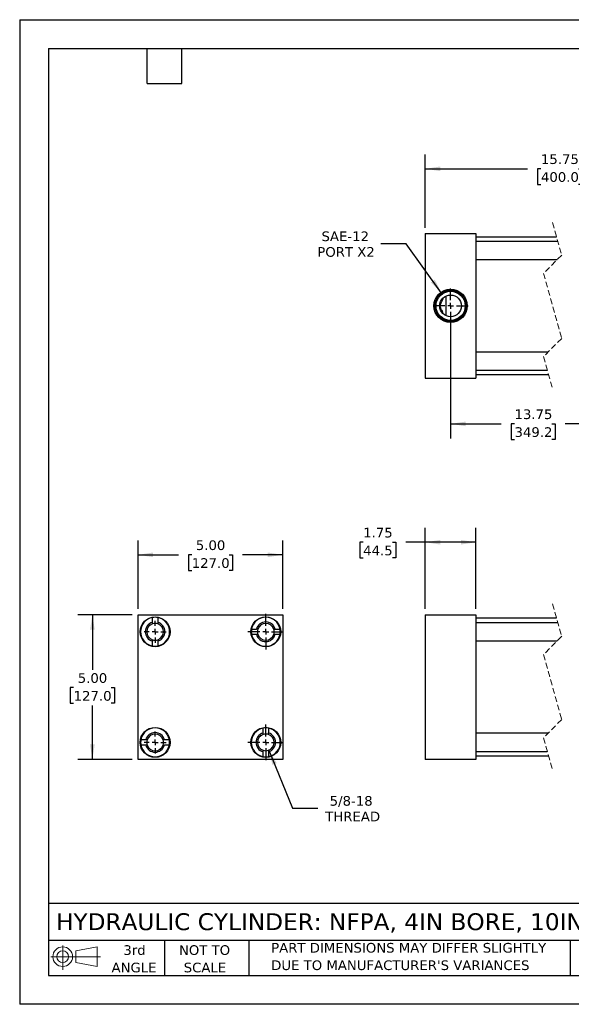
# Model space of a CAD drawing. Header units: inches. Extents: x 0 to 44, y 0 to 34.
# Tile 1 of 3: x 0 to 19, y 0 to 34. Entities that reach past the tile are written whole.
import ezdxf

# ---------------------------------------------------------------- set-up
doc = ezdxf.new("R2010")
doc.units = ezdxf.units.IN
doc.header["$LTSCALE"] = 4
doc.header["$MEASUREMENT"] = 0
for name, pattern in [('SLD-Center', [0.75, 0.6, -0.05, 0.05, -0.05]), ('SLD-Dashed', [0.075, 0.05, -0.025]), ('SLD-Solid', [0])]:
    doc.linetypes.add(name, pattern=pattern)
doc.layers.add('CENTER', color=40, linetype='SLD-Center')
doc.layers.add('SLD-DEFPOINTS', color=7, linetype='Continuous')
doc.layers.add('DIMENSIONS', color=140, linetype='SLD-Solid', lineweight=25)
doc.layers.add('TEXT', color=140, linetype='SLD-Solid', lineweight=25)
doc.styles.add('SLDTEXTSTYLE0', font='VERDANA.TTF')
doc.dimstyles.new('SLDDIMSTYLE0', dxfattribs={"dimtxt": 0.339844, "dimasz": 0.52, "dimexe": 0, "dimexo": 0.0625, "dimgap": 0.084961, "dimtad": 0, "dimtih": 1, "dimtoh": 1, "dimrnd": 1e-09, "dimzin": 12, "dimdsep": 46, "dimtxsty": 'SLDTEXTSTYLE0', "dimsah": 1, "dimcen": 0.09, "dimadec": 0, "dimazin": 3, "dimtfac": 1, "dimtofl": 0, "dimtmove": 0, "dimatfit": 3, "dimfxl": 0, "dimfrac": 2, "dimtolj": 1, "dimtzin": 12, "dimarcsym": 0})
doc.dimstyles.new('SLDDIMSTYLE3', dxfattribs={"dimtxt": 0.339844, "dimasz": 0.52, "dimexe": 0, "dimexo": 0.0625, "dimgap": 0.084961, "dimtad": 0, "dimtih": 1, "dimtoh": 1, "dimrnd": 1e-09, "dimzin": 4, "dimdsep": 46, "dimtxsty": 'SLDTEXTSTYLE0', "dimsah": 1, "dimcen": 0.09, "dimadec": 0, "dimazin": 1, "dimtfac": 1, "dimtofl": 0, "dimtmove": 0, "dimatfit": 3, "dimfxl": 0, "dimfrac": 2, "dimtolj": 1, "dimtzin": 12, "dimarcsym": 0})
doc.dimstyles.new('SLDDIMSTYLE4', dxfattribs={"dimtxt": 0.339844, "dimasz": 0.52, "dimexe": 0, "dimexo": 0.0625, "dimgap": 0.084961, "dimtad": 0, "dimtih": 1, "dimtoh": 1, "dimrnd": 1e-09, "dimzin": 12, "dimdsep": 46, "dimtxsty": 'SLDTEXTSTYLE0', "dimsah": 1, "dimcen": 0, "dimadec": 0, "dimazin": 3, "dimtfac": 1, "dimtofl": 0, "dimtmove": 0, "dimatfit": 3, "dimfxl": 0, "dimfrac": 2, "dimtolj": 1, "dimtzin": 12, "dimarcsym": 0})
doc.dimstyles.new('SLDDIMSTYLE5', dxfattribs={"dimtxt": 0.339844, "dimasz": 0.52, "dimexe": 0, "dimexo": 0.0625, "dimgap": 0.084961, "dimtad": 0, "dimtih": 1, "dimtoh": 1, "dimrnd": 1e-09, "dimzin": 12, "dimdsep": 46, "dimtxsty": 'SLDTEXTSTYLE0', "dimsah": 1, "dimcen": 0, "dimadec": 0, "dimazin": 3, "dimtfac": 1, "dimtofl": 0, "dimtmove": 0, "dimatfit": 3, "dimfxl": 0, "dimfrac": 2, "dimtolj": 1, "dimtzin": 12, "dimarcsym": 0})

# ---------------------------------------------------------------- blocks, each defined once
blk = doc.blocks.new('Block11')
at = {"color": 7, "linetype": 'SLD-Solid', "lineweight": 18}
for p, q in [((0.408, 0.836), (0.408, 0)), ((0.863, 0.656), (1.602, 0.792)), ((1.602, 0.792), (1.602, 0.115)), ((0, 0.454), (1.712, 0.454)), ((0.863, 0.251), (0.863, 0.656)), ((0.863, 0.251), (1.602, 0.115))]:
    blk.add_line(p, q, dxfattribs=at)
for radius in [0.339, 0.202]:
    blk.add_circle((0.408, 0.454), radius, dxfattribs=at)
blk = doc.blocks.new('Block12')
at = {"layer": 'SLD-DEFPOINTS'}
blk.add_blockref('Block11', (0, 0), dxfattribs=at)
blk = doc.blocks.new('SW_NOTE_0_3')
at = {"layer": 'TEXT', "color": 0, "char_height": 0.33333, "attachment_point": 1, "style": 'SLDTEXTSTYLE0'}
for s, insert in [('PART DIMENSIONS MAY DIFFER SLIGHTLY ', (0, 0.423)), ("DUE TO MANUFACTURER'S VARIANCES", (0, -0.179))]:
    blk.add_mtext(s, dxfattribs=dict(at, insert=insert))
blk = doc.blocks.new('SW_NOTE_0_4')
at = {"layer": 'TEXT', "color": 0, "char_height": 0.3333, "attachment_point": 2, "style": 'SLDTEXTSTYLE0'}
for s, insert in [('NOT TO', (0.828, 0.423)), ('SCALE', (0.843, -0.179))]:
    blk.add_mtext(s, dxfattribs=dict(at, insert=insert))
blk = doc.blocks.new('SW_NOTE_0_5')
at = {"layer": 'TEXT', "color": 0, "char_height": 0.3333, "attachment_point": 2, "style": 'SLDTEXTSTYLE0'}
for s, insert in [('3rd', (0.365, 0.423)), ('ANGLE', (0.349, -0.179))]:
    blk.add_mtext(s, dxfattribs=dict(at, insert=insert))
blk = doc.blocks.new('_D')
at = {"layer": 'DIMENSIONS'}
for p, q in [((13.999, 13.655), (13.999, 16.456)), ((15.749, 13.655), (15.749, 16.456)), ((11.856, 15.956), (11.742, 15.956)), ((11.742, 15.956), (11.742, 15.416)), ((12.866, 15.956), (12.98, 15.956)), ((12.98, 15.956), (12.98, 15.416)), ((13.999, 15.956), (13.326, 15.956)), ((15.749, 15.956), (13.999, 15.956)), ((11.742, 15.416), (11.856, 15.416)), ((12.98, 15.416), (12.866, 15.416))]:
    blk.add_line(p, q, dxfattribs=at)
for points in [[(13.999, 15.956), (14.519, 15.876), (14.519, 16.036)], [(15.749, 15.956), (15.229, 16.036), (15.229, 15.876)]]:
    blk.add_solid(points, dxfattribs=at)
at = {"layer": 'DIMENSIONS', "char_height": 0.3333, "attachment_point": 1, "style": 'SLDTEXTSTYLE0'}
for s, insert in [('1.75', (11.856, 16.455)), ('44.5', (11.856, 15.839))]:
    blk.add_mtext(s, dxfattribs=dict(at, insert=insert))
blk = doc.blocks.new('_D_8')
at = {"layer": 'DIMENSIONS'}
for p, q in [((4.084, 13.655), (4.084, 16.022)), ((9.084, 13.655), (9.084, 16.022)), ((4.084, 15.522), (5.478, 15.522)), ((5.939, 15.522), (5.825, 15.522)), ((5.825, 15.522), (5.825, 14.982)), ((7.232, 15.522), (7.346, 15.522)), ((7.346, 15.522), (7.346, 14.982)), ((9.084, 15.522), (7.692, 15.522)), ((5.825, 14.982), (5.939, 14.982)), ((7.346, 14.982), (7.232, 14.982))]:
    blk.add_line(p, q, dxfattribs=at)
for points in [[(4.084, 15.522), (4.604, 15.442), (4.604, 15.602)], [(9.084, 15.522), (8.564, 15.602), (8.564, 15.442)]]:
    blk.add_solid(points, dxfattribs=at)
at = {"layer": 'DIMENSIONS', "char_height": 0.3333, "attachment_point": 1, "style": 'SLDTEXTSTYLE0'}
for s, insert in [('5.00', (6.08, 16.021)), ('127.0', (5.939, 15.405))]:
    blk.add_mtext(s, dxfattribs=dict(at, insert=insert))
blk = doc.blocks.new('_D_9')
at = {"layer": 'DIMENSIONS'}
for p, q in [((3.884, 13.455), (2.009, 13.455)), ((2.509, 13.455), (2.509, 11.551)), ((1.863, 10.935), (1.748, 10.935)), ((1.748, 10.935), (1.748, 10.395)), ((3.155, 10.935), (3.269, 10.935)), ((3.269, 10.935), (3.269, 10.395)), ((1.748, 10.395), (1.863, 10.395)), ((2.509, 8.455), (2.509, 10.319)), ((3.269, 10.395), (3.155, 10.395)), ((3.884, 8.455), (2.009, 8.455))]:
    blk.add_line(p, q, dxfattribs=at)
for points in [[(2.509, 13.455), (2.429, 12.935), (2.589, 12.935)], [(2.509, 8.455), (2.589, 8.975), (2.429, 8.975)]]:
    blk.add_solid(points, dxfattribs=at)
at = {"layer": 'DIMENSIONS', "char_height": 0.3333, "attachment_point": 1, "style": 'SLDTEXTSTYLE0'}
for s, insert in [('5.00', (2.004, 11.434)), ('127.0', (1.863, 10.818))]:
    blk.add_mtext(s, dxfattribs=dict(at, insert=insert))
blk = doc.blocks.new('_D_10')
at = {"layer": 'DIMENSIONS'}
for p, q in [((8.603, 8.778), (9.42, 6.769)), ((9.42, 6.769), (10.295, 6.769))]:
    blk.add_line(p, q, dxfattribs=at)
blk.add_solid([(8.603, 8.778), (8.725, 8.266), (8.873, 8.326)], dxfattribs=at)
at = {"layer": 'DIMENSIONS', "char_height": 0.3333, "attachment_point": 1, "style": 'SLDTEXTSTYLE0'}
for s, insert in [('5/8-18', (10.7, 7.192)), ('THREAD', (10.545, 6.652))]:
    blk.add_mtext(s, dxfattribs=dict(at, insert=insert))
blk = doc.blocks.new('SW_CENTERMARKSYMBOL_0')
at = {"layer": 'CENTER', "color": 0}
for p, q in [((0, 0.2), (0, 0.38125)), ((-0.2, 0), (-0.38125, 0)), ((0, 0), (-0.1, 0)), ((0, 0), (0, 0.1)), ((0, 0), (0, -0.1)), ((0, 0), (0.1, 0)), ((0.2, 0), (0.38125, 0)), ((0, -0.2), (0, -0.38125))]:
    blk.add_line(p, q, dxfattribs=at)
blk = doc.blocks.new('SW_CENTERMARKSYMBOL_1')
at = {"layer": 'CENTER', "color": 0}
for p, q in [((0, 0.2), (0, 0.38125)), ((-0.2, 0), (-0.38125, 0)), ((0, 0), (-0.1, 0)), ((0, 0), (0, 0.1)), ((0, 0), (0, -0.1)), ((0, 0), (0.1, 0)), ((0.2, 0), (0.38125, 0)), ((0, -0.2), (0, -0.38125))]:
    blk.add_line(p, q, dxfattribs=at)
blk = doc.blocks.new('SW_CENTERMARKSYMBOL_2')
at = {"layer": 'CENTER', "color": 0}
for p, q in [((0, 0.2), (0, 0.6155)), ((-0.2, 0), (-0.6155, 0)), ((0, 0), (-0.1, 0)), ((0, 0), (0, 0.1)), ((0, 0), (0, -0.1)), ((0, 0), (0.1, 0)), ((0.2, 0), (0.6155, 0)), ((0, -0.2), (0, -0.6155))]:
    blk.add_line(p, q, dxfattribs=at)
blk = doc.blocks.new('SW_CENTERMARKSYMBOL_3')
at = {"layer": 'CENTER', "color": 0}
for p, q in [((0, 0.2), (0, 0.6155)), ((-0.2, 0), (-0.6155, 0)), ((0, 0), (-0.1, 0)), ((0, 0), (0, 0.1)), ((0, 0), (0, -0.1)), ((0, 0), (0.1, 0)), ((0.2, 0), (0.6155, 0)), ((0, -0.2), (0, -0.6155))]:
    blk.add_line(p, q, dxfattribs=at)
blk = doc.blocks.new('_D_11')
at = {"layer": 'DIMENSIONS'}
for p, q in [((13.343, 26.264), (12.468, 26.264)), ((14.561, 24.557), (13.343, 26.264))]:
    blk.add_line(p, q, dxfattribs=at)
blk.add_solid([(14.561, 24.557), (14.324, 25.027), (14.194, 24.934)], dxfattribs=at)
at = {"layer": 'DIMENSIONS', "char_height": 0.3333, "attachment_point": 1, "style": 'SLDTEXTSTYLE0'}
for s, insert in [('SAE-12', (10.418, 26.688)), ('PORT X2', (10.273, 26.148))]:
    blk.add_mtext(s, dxfattribs=dict(at, insert=insert))
blk = doc.blocks.new('_D_12')
at = {"layer": 'DIMENSIONS'}
for p, q in [((13.999, 26.818), (13.999, 29.351)), ((23.026, 26.818), (23.026, 29.351)), ((20.592, 29.074), (20.37, 28.629)), ((20.703, 28.851), (20.592, 29.074)), ((13.999, 28.851), (17.532, 28.851)), ((17.992, 28.851), (17.878, 28.851)), ((17.878, 28.851), (17.878, 28.311)), ((19.285, 28.851), (19.399, 28.851)), ((19.399, 28.851), (19.399, 28.311)), ((20.259, 28.851), (19.746, 28.851)), ((20.37, 28.629), (20.259, 28.851)), ((23.026, 28.851), (20.703, 28.851)), ((17.878, 28.311), (17.992, 28.311)), ((19.399, 28.311), (19.285, 28.311))]:
    blk.add_line(p, q, dxfattribs=at)
for points in [[(13.999, 28.851), (14.519, 28.771), (14.519, 28.931)], [(23.026, 28.851), (22.506, 28.931), (22.506, 28.771)]]:
    blk.add_solid(points, dxfattribs=at)
at = {"layer": 'DIMENSIONS', "char_height": 0.3333, "attachment_point": 1, "style": 'SLDTEXTSTYLE0'}
for s, insert in [('15.75', (17.992, 29.351)), ('400.0', (17.992, 28.735))]:
    blk.add_mtext(s, dxfattribs=dict(at, insert=insert))
blk = doc.blocks.new('_D_15')
at = {"layer": 'DIMENSIONS'}
for p, q in [((14.874, 23.918), (14.874, 19.543)), ((21.901, 23.918), (21.901, 19.543)), ((20.792, 20.266), (20.569, 19.821)), ((20.903, 20.043), (20.792, 20.266)), ((14.874, 20.043), (16.618, 20.043)), ((17.079, 20.043), (16.965, 20.043)), ((16.965, 20.043), (16.965, 19.503)), ((18.372, 20.043), (18.486, 20.043)), ((18.486, 20.043), (18.486, 19.503)), ((20.458, 20.043), (18.832, 20.043)), ((20.569, 19.821), (20.458, 20.043)), ((21.901, 20.043), (20.903, 20.043)), ((16.965, 19.503), (17.079, 19.503)), ((18.486, 19.503), (18.372, 19.503))]:
    blk.add_line(p, q, dxfattribs=at)
for points in [[(14.874, 20.043), (15.394, 19.963), (15.394, 20.123)], [(21.901, 20.043), (21.381, 20.123), (21.381, 19.963)]]:
    blk.add_solid(points, dxfattribs=at)
at = {"layer": 'DIMENSIONS', "char_height": 0.3333, "attachment_point": 1, "style": 'SLDTEXTSTYLE0'}
for s, insert in [('13.75', (17.079, 20.543)), ('349.2', (17.079, 19.927))]:
    blk.add_mtext(s, dxfattribs=dict(at, insert=insert))
blk = doc.blocks.new('SW_CENTERMARKSYMBOL_5')
at = {"layer": 'CENTER', "color": 0}
for p, q in [((0, 0.2), (0, 0.604)), ((-0.2, 0), (-0.605, 0)), ((0, 0), (-0.1, 0)), ((0, 0), (0, 0.1)), ((0, 0), (0, -0.1)), ((0, 0), (0.1, 0)), ((0.2, 0), (0.604, 0)), ((0, -0.2), (0, -0.605))]:
    blk.add_line(p, q, dxfattribs=at)

msp = doc.modelspace()

# ---------------------------------------------------------------- linework, layer by layer
at = {"color": 7, "linetype": 'SLD-Solid'}
for p, q in [((0, 34), (0, 0)), ((0, 34), (44, 34)), ((44, 0), (0, 0))]:
    msp.add_line(p, q, dxfattribs=at)
at = {"color": 7, "linetype": 'SLD-Dashed', "lineweight": 18}
for p, q in [((18.394, 26.993), (18.709, 25.871)), ((18.709, 25.871), (18.079, 25.241)), ((18.079, 25.241), (18.709, 22.996)), ((18.709, 22.996), (18.079, 22.366)), ((18.079, 22.366), (18.394, 21.243)), ((18.394, 13.83), (18.709, 12.708)), ((18.709, 12.708), (18.079, 12.078)), ((18.079, 12.078), (18.709, 9.833)), ((18.709, 9.833), (18.079, 9.203)), ((18.079, 9.203), (18.394, 8.08))]:
    msp.add_line(p, q, dxfattribs=at)
for p, q in [((13.999, 26.618), (15.749, 26.618)), ((13.999, 26.618), (13.999, 21.618)), ((15.749, 26.618), (15.749, 21.618)), ((18.534, 26.493), (15.749, 26.493)), ((18.577, 26.341), (15.749, 26.341)), ((15.749, 25.716), (18.554, 25.716)), ((14.718, 23.777), (14.718, 24.459)), ((18.234, 22.521), (15.749, 22.521)), ((15.749, 21.896), (18.211, 21.896)), ((13.999, 21.618), (15.749, 21.618)), ((15.749, 21.743), (18.254, 21.743)), ((4.084, 13.455), (9.084, 13.455)), ((4.084, 8.455), (4.084, 13.455)), ((4.58, 13.19), (4.58, 13.356)), ((4.767, 13.356), (4.767, 13.19)), ((9.084, 13.455), (9.084, 8.455)), ((13.999, 13.455), (15.749, 13.455)), ((13.999, 13.455), (13.999, 8.455)), ((15.749, 13.455), (15.749, 8.455)), ((18.534, 13.33), (15.749, 13.33)), ((8.003, 12.959), (8.169, 12.959)), ((8.818, 12.959), (8.985, 12.959)), ((18.577, 13.178), (15.749, 13.178)), ((8.169, 12.772), (8.003, 12.772)), ((8.985, 12.772), (8.818, 12.772)), ((4.58, 12.374), (4.58, 12.541)), ((4.767, 12.541), (4.767, 12.374)), ((15.749, 12.553), (18.554, 12.553)), ((8.4, 9.37), (8.4, 9.536)), ((8.587, 9.536), (8.587, 9.37)), ((18.234, 9.358), (15.749, 9.358)), ((4.183, 9.139), (4.349, 9.139)), ((4.349, 8.952), (4.183, 8.952)), ((4.998, 9.139), (5.165, 9.139)), ((5.165, 8.952), (4.998, 8.952)), ((8.4, 8.554), (8.4, 8.721)), ((8.587, 8.721), (8.587, 8.554)), ((15.749, 8.733), (18.211, 8.733)), ((15.749, 8.58), (18.254, 8.58)), ((9.084, 8.455), (4.084, 8.455)), ((15.749, 8.455), (13.999, 8.455))]:
    msp.add_line(p, q)
for centre, radius in [((14.874, 24.118), 0.574), ((14.874, 24.118), 0.539), ((14.874, 24.118), 0.504), ((14.874, 24.118), 0.375), ((4.674, 12.865), 0.515), ((8.494, 12.865), 0.515), ((4.674, 9.045), 0.516), ((8.494, 9.045), 0.516)]:
    msp.add_circle(centre, radius)
for centre, radius, start, end in [((4.674, 12.865), 0.5, 100.8069, 259.1931), ((4.674, 12.865), 0.5, 79.1931, 100.8069), ((4.674, 12.865), 0.5, 280.8069, 79.1931), ((8.494, 12.865), 0.5, 10.8069, 169.1931), ((4.674, 12.865), 0.338, 106.1276, 253.8724), ((4.674, 12.865), 0.289, 108.9255, 251.0745), ((4.674, 12.865), 0.289, 71.0745, 108.9255), ((4.674, 12.865), 0.338, 286.1276, 73.8724), ((4.674, 12.865), 0.289, 288.9255, 71.0745), ((8.494, 12.865), 0.5, 169.1931, 190.8069), ((8.494, 12.865), 0.338, 16.1276, 163.8724), ((8.494, 12.865), 0.289, 161.0745, 198.9255), ((8.494, 12.865), 0.289, 18.9255, 161.0745), ((8.494, 12.865), 0.289, 341.0745, 18.9255), ((8.494, 12.865), 0.5, 349.1931, 10.8069), ((4.674, 12.865), 0.289, 251.0745, 288.9255), ((8.494, 12.865), 0.5, 190.8069, 349.1931), ((8.494, 12.865), 0.338, 196.1276, 343.8724), ((8.494, 12.865), 0.289, 198.9255, 341.0745), ((4.674, 12.865), 0.5, 259.1931, 280.8069), ((4.674, 9.045), 0.5, 10.8069, 169.1931), ((8.494, 9.045), 0.5, 100.8069, 259.1931), ((8.494, 9.045), 0.5, 79.1931, 100.8069), ((8.494, 9.045), 0.5, 280.8069, 79.1931), ((4.674, 9.045), 0.338, 16.1276, 163.8724), ((4.674, 9.045), 0.289, 18.9255, 161.0745), ((8.494, 9.045), 0.338, 106.1276, 253.8724), ((8.494, 9.045), 0.289, 108.9255, 251.0745), ((8.494, 9.045), 0.289, 71.0745, 108.9255), ((8.494, 9.045), 0.338, 286.1276, 73.8724), ((8.494, 9.045), 0.289, 288.9255, 71.0745), ((4.674, 9.045), 0.5, 169.1931, 190.8069), ((4.674, 9.045), 0.5, 190.8069, 349.1931), ((4.674, 9.045), 0.338, 196.1276, 343.8724), ((4.674, 9.045), 0.289, 161.0745, 198.9255), ((4.674, 9.045), 0.289, 198.9255, 341.0745), ((4.674, 9.045), 0.289, 341.0745, 18.9255), ((4.674, 9.045), 0.5, 349.1931, 10.8069), ((8.494, 9.045), 0.289, 251.0745, 288.9255), ((8.494, 9.045), 0.5, 259.1931, 280.8069)]:
    msp.add_arc(centre, radius, start, end)
msp.add_open_spline([(14.633, 23.831), (14.618, 23.863), (14.588, 23.93), (14.55, 24.011), (14.523, 24.07), (14.51, 24.097), (14.503, 24.111), (14.5, 24.116), (14.5, 24.117), (14.499, 24.118), (14.499, 24.118), (14.499, 24.118), (14.5, 24.119), (14.501, 24.122), (14.508, 24.135), (14.533, 24.188), (14.576, 24.28), (14.614, 24.363), (14.633, 24.406)], degree=3, knots=[0, 0, 0, 0, 0.169643, 0.347293, 0.42395, 0.473826, 0.491467, 0.497222, 0.499086, 0.499717, 0.500001, 0.50019, 0.501, 0.504179, 0.516909, 0.568187, 0.778901, 1, 1, 1, 1])
for points in [[(4.58, 13.139), (4.58, 13.156), (4.58, 13.173), (4.58, 13.19)], [(4.767, 13.19), (4.767, 13.173), (4.767, 13.156), (4.767, 13.139)], [(8.22, 12.959), (8.203, 12.959), (8.186, 12.959), (8.169, 12.959)], [(8.767, 12.959), (8.784, 12.959), (8.801, 12.959), (8.818, 12.959)], [(4.58, 12.592), (4.58, 12.575), (4.58, 12.558), (4.58, 12.541)], [(4.767, 12.592), (4.767, 12.575), (4.767, 12.558), (4.767, 12.541)], [(8.22, 12.772), (8.203, 12.772), (8.186, 12.772), (8.169, 12.772)], [(8.818, 12.772), (8.801, 12.772), (8.784, 12.772), (8.767, 12.772)], [(8.4, 9.319), (8.4, 9.336), (8.4, 9.353), (8.4, 9.37)], [(8.587, 9.319), (8.587, 9.336), (8.587, 9.353), (8.587, 9.37)], [(4.349, 9.139), (4.366, 9.139), (4.383, 9.139), (4.4, 9.139)], [(4.4, 8.952), (4.383, 8.952), (4.366, 8.952), (4.349, 8.952)], [(4.947, 9.139), (4.964, 9.139), (4.981, 9.139), (4.998, 9.139)], [(4.947, 8.952), (4.964, 8.952), (4.981, 8.952), (4.998, 8.952)], [(8.4, 8.721), (8.4, 8.738), (8.4, 8.755), (8.4, 8.772)], [(8.587, 8.772), (8.587, 8.755), (8.587, 8.738), (8.587, 8.721)]]:
    msp.add_open_spline(points, degree=3)
at = {"layer": 'TEXT'}
for p, q in [((1, 33), (43, 33)), ((1, 33), (1, 1)), ((4.4, 31.8), (4.4, 33)), ((5.6, 31.8), (5.6, 33)), ((4.4, 31.8), (5.6, 31.8)), ((43, 3.484), (1, 3.484)), ((43, 2.2), (1, 2.2)), ((5, 2.2), (5, 1)), ((7.907, 2.2), (7.907, 1)), ((18.999, 2.2), (18.999, 1)), ((1, 1), (43, 1))]:
    msp.add_line(p, q, dxfattribs=at)

# ---------------------------------------------------------------- block references
at = {"layer": 'CENTER'}
for name, p in [('SW_CENTERMARKSYMBOL_5', (14.874, 24.118)), ('SW_CENTERMARKSYMBOL_2', (8.494, 12.865)), ('SW_CENTERMARKSYMBOL_1', (4.674, 12.865)), ('SW_CENTERMARKSYMBOL_3', (8.494, 9.045)), ('SW_CENTERMARKSYMBOL_0', (4.674, 9.045))]:
    msp.add_blockref(name, p, dxfattribs=at)
at = {"layer": 'SLD-DEFPOINTS'}
msp.add_blockref('Block12', (1.077, 1.19), dxfattribs=at)
at = {"layer": 'TEXT'}
for name, p in [('SW_NOTE_0_5', (3.598, 1.617)), ('SW_NOTE_0_4', (5.552, 1.617)), ('SW_NOTE_0_3', (8.68, 1.696))]:
    msp.add_blockref(name, p, dxfattribs=at)

# ---------------------------------------------------------------- texts
at = {"layer": 'TEXT', "insert": (1.254, 3.145), "char_height": 0.58333, "attachment_point": 1, "style": 'SLDTEXTSTYLE0'}
msp.add_mtext('HYDRAULIC CYLINDER: NFPA, 4IN BORE, 10IN STROKE', dxfattribs=at)

# ---------------------------------------------------------------- dimensions: what is measured, and where the dimension line sits
at = {"layer": 'DIMENSIONS'}
for base, p1, p2, text, picture, middle in [((23.026, 28.851), (13.999, 26.618), (23.026, 26.618), '15.75', '_D_12', (18.639, 28.851)), ((14.874, 20.043), (21.901, 24.118), (14.874, 24.118), '13.75', '_D_15', (17.725, 20.043))]:
    dim = msp.add_linear_dim(base=base, p1=p1, p2=p2, text=text, dimstyle='SLDDIMSTYLE0', dxfattribs=at)
    dim.commit()
    dim.dimension.update_dxf_attribs({"geometry": picture, "text_midpoint": middle, "dimtype": 160})
dim = msp.add_diameter_dim_2p(p1=(15.187, 23.679), p2=(14.561, 24.557), text='SAE-12\\PPORT X2', dimstyle='SLDDIMSTYLE5', override={"dimpost": '<>'}, dxfattribs=at)
dim.commit()
dim.dimension.update_dxf_attribs({"geometry": '_D_11', "text_midpoint": (11.245, 26.264), "dimtype": 163})
for base, p1, p2, dimstyle, picture, middle in [((15.749, 15.956), (13.999, 13.455), (15.749, 13.455), 'SLDDIMSTYLE0', '_D', (12.361, 15.956)), ((9.084, 15.522), (4.084, 13.455), (9.084, 13.455), 'SLDDIMSTYLE3', '_D_8', (6.585, 15.522))]:
    dim = msp.add_linear_dim(base=base, p1=p1, p2=p2, dimstyle=dimstyle, dxfattribs=at)
    dim.commit()
    dim.dimension.update_dxf_attribs({"geometry": picture, "text_midpoint": middle, "dimtype": 160})
dim = msp.add_linear_dim(base=(2.509, 13.455), p1=(4.084, 8.455), p2=(4.084, 13.455), angle=90, dimstyle='SLDDIMSTYLE3', dxfattribs=at)
dim.commit()
dim.dimension.update_dxf_attribs({"geometry": '_D_9', "text_midpoint": (2.509, 10.935), "dimtype": 160})
dim = msp.add_radius_dim(center=(8.494, 9.045), mpoint=(8.603, 8.778), text='5/8-18\\PTHREAD', dimstyle='SLDDIMSTYLE4', dxfattribs=at)
dim.commit()
dim.dimension.update_dxf_attribs({"geometry": '_D_10', "text_midpoint": (11.467, 6.769), "dimtype": 164})

doc.saveas('drawing.dxf')
